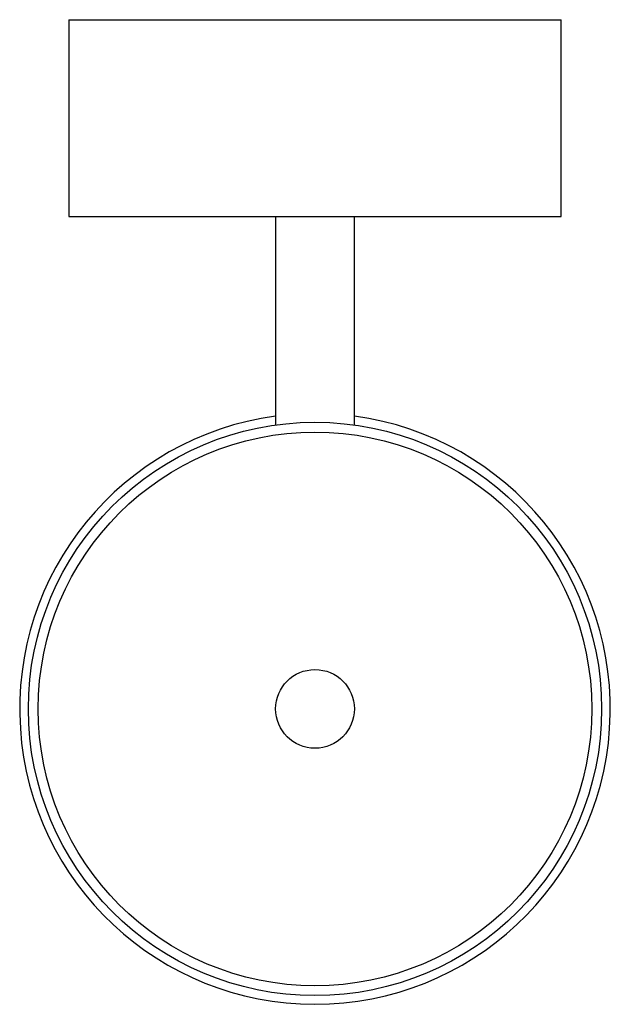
# Paper-space layout '_Inferior' of a CAD drawing. Header units: millimetres. Extents: x -60 to 60, y -60 to 140.
import ezdxf

# ---------------------------------------------------------------- set-up
doc = ezdxf.new("R2010")
doc.units = ezdxf.units.MM

psp = doc.layouts.new('_Inferior')

# ---------------------------------------------------------------- linework, layer by layer
at = {"color": 7, "linetype": 'Continuous', "lineweight": 25}
for p, q in [((-50, 140), (-50, 100)), ((-50, 140), (50, 140)), ((50, 100), (50, 140)), ((-50, 100), (50, 100)), ((-8, 100), (-8, 57.69)), ((8, 57.69), (8, 100))]:
    psp.add_line(p, q, dxfattribs=at)
for radius in [58.24, 56.24, 8]:
    psp.add_circle((0, 0), radius, dxfattribs=at)
psp.add_arc((0, 0), 60, 97.6623, 82.3377, dxfattribs=at)

doc.saveas('drawing.dxf')
